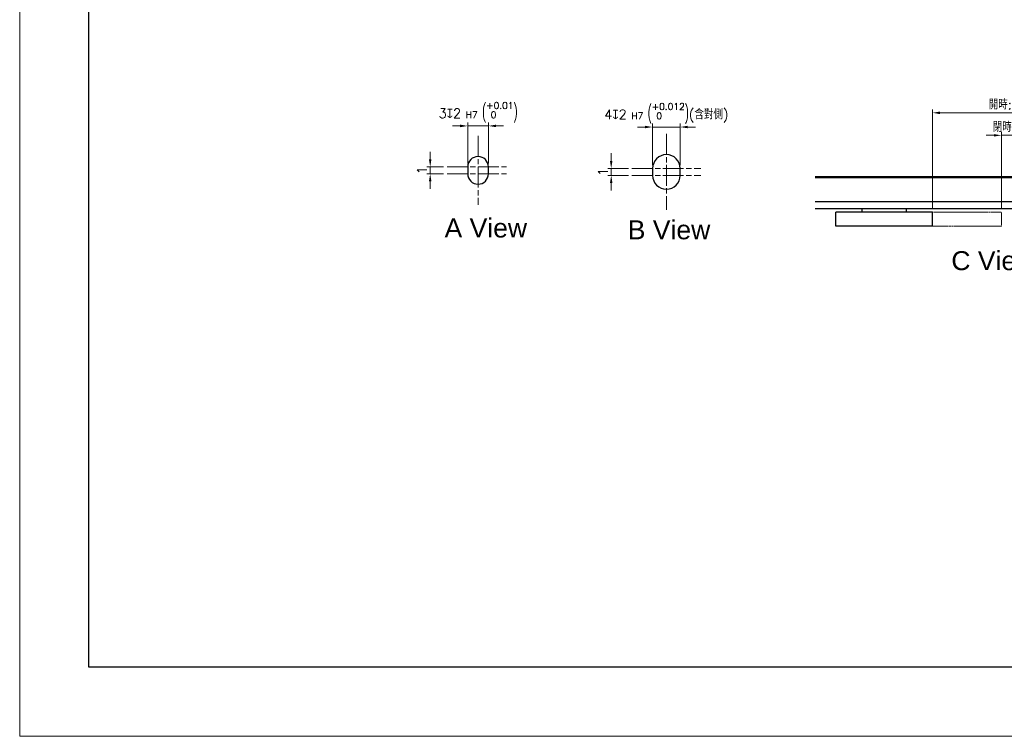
# Model space of a CAD drawing. Header units: inches. Extents: x 0 to 5766, y -2164 to 1330.
# Tile 89 of 210: x 3154 to 3439, y -20 to 188. Entities that reach past the tile are written whole.
import ezdxf

# ---------------------------------------------------------------- set-up
doc = ezdxf.new("R2010")
doc.units = ezdxf.units.IN
doc.header["$MEASUREMENT"] = 0
for name, pattern in [('AM_ISO08W050x2', [9, 6, -0.75, 1.5, -0.75]), ('CENTER', [2, 1.25, -0.25, 0.25, -0.25]), ('HIDDEN', [0.375, 0.25, -0.125])]:
    doc.linetypes.add(name, pattern=pattern)
for name, color, linetype, lineweight in [('AM_4', 3, 'Continuous', 15), ('AM_5', 3, 'Continuous', 15), ('AM_7', 4, 'CENTER', 15), ('AM_8', 1, 'Continuous', 15)]:
    doc.layers.add(name, color=color, linetype=linetype, lineweight=lineweight)
doc.styles.get("Standard").update_dxf_attribs({"font": 'arial.ttf'})
doc.styles.add('尺寸標註', font='romans.shx', dxfattribs={"bigfont": 'CHINESET.SHX'})
doc.dimstyles.new('複本(2) CNS2-1$0', dxfattribs={"dimtxt": 2.75, "dimasz": 2.2, "dimexe": 1, "dimexo": 1, "dimgap": 1, "dimtad": 1, "dimtoh": 1, "dimdsep": 46, "dimtxsty": '尺寸標註', "dimcen": 0, "dimclrd": 2, "dimclre": 2, "dimclrt": 3, "dimadec": 0, "dimazin": 2, "dimtp": 0.1, "dimtm": 0.1, "dimtfac": 0.71, "dimtmove": 0, "dimatfit": 0, "dimfxl": 0, "dimlwd": 13, "dimlwe": 13, "dimarcsym": 0})

# ---------------------------------------------------------------- blocks, each defined once
blk = doc.blocks.new('*D308')
at = {"layer": 'AM_5', "color": 2, "lineweight": 13}
for p, q in [((3272.9, 147.17), (3272.9, 149.37)), ((3276.77, 144.97), (3271.9, 144.97)), ((3276.77, 142.97), (3271.9, 142.97)), ((3272.9, 144.97), (3272.9, 142.97)), ((3272.9, 140.77), (3272.9, 138.57))]:
    blk.add_line(p, q, dxfattribs=at)
at = {"layer": 'AM_5', "color": 2}
for points in [[(3272.53, 147.17), (3273.26, 147.17), (3272.9, 144.97)], [(3272.53, 140.77), (3273.26, 140.77), (3272.9, 142.97)]]:
    blk.add_solid(points, dxfattribs=at)
at = {"layer": 'Defpoints', "color": 0}
for p in [(3272.9, 142.97), (3277.77, 144.97), (3277.77, 142.97)]:
    blk.add_point(p, dxfattribs=at)
at = {"layer": 'AM_5', "color": 3, "insert": (3270.52, 143.97), "char_height": 2.75, "attachment_point": 5, "rotation": 90, "style": '尺寸標註'}
blk.add_mtext('1', dxfattribs=at)
blk = doc.blocks.new('*D309')
at = {"layer": 'AM_5', "color": 2, "lineweight": 13}
for p, q in [((3283.77, 145.97), (3283.77, 157.84)), ((3289.77, 145.97), (3289.77, 157.84)), ((3281.57, 156.84), (3279.37, 156.84)), ((3283.77, 156.84), (3289.77, 156.84)), ((3291.97, 156.84), (3294.17, 156.84))]:
    blk.add_line(p, q, dxfattribs=at)
at = {"layer": 'AM_5', "color": 2}
for points in [[(3281.57, 157.21), (3281.57, 156.48), (3283.77, 156.84)], [(3291.97, 157.21), (3291.97, 156.48), (3289.77, 156.84)]]:
    blk.add_solid(points, dxfattribs=at)
at = {"layer": 'Defpoints', "color": 0}
for p in [(3289.77, 156.84), (3283.77, 144.97), (3289.77, 144.97)]:
    blk.add_point(p, dxfattribs=at)
at = {"layer": 'AM_5', "color": 3, "insert": (3286.77, 160.78), "char_height": 2.75, "attachment_point": 5, "style": '尺寸標註'}
blk.add_mtext('3{\\Famgdt;x}2{}{\\H0.7x;\\C3; H7 {\\H2x;\\W0.5;(}\\S+0.01^  0;{\\H2x;\\W0.5;)}}', dxfattribs=at)
blk = doc.blocks.new('*D349')
at = {"layer": 'AM_5', "color": 2, "lineweight": 13}
for p, q in [((3325.36, 146.72), (3325.36, 148.92)), ((3330.36, 144.52), (3324.36, 144.52)), ((3325.36, 144.52), (3325.36, 142.52)), ((3330.36, 142.52), (3324.36, 142.52)), ((3325.36, 140.32), (3325.36, 138.12))]:
    blk.add_line(p, q, dxfattribs=at)
at = {"layer": 'AM_5', "color": 2}
for points in [[(3324.99, 146.72), (3325.72, 146.72), (3325.36, 144.52)], [(3324.99, 140.32), (3325.72, 140.32), (3325.36, 142.52)]]:
    blk.add_solid(points, dxfattribs=at)
at = {"layer": 'Defpoints', "color": 0}
for p in [(3331.36, 144.52), (3325.36, 142.52), (3331.36, 142.52)]:
    blk.add_point(p, dxfattribs=at)
at = {"layer": 'AM_5', "color": 3, "insert": (3322.98, 143.52), "char_height": 2.75, "attachment_point": 5, "rotation": 90, "style": '尺寸標註'}
blk.add_mtext('1', dxfattribs=at)
blk = doc.blocks.new('*D342')
at = {"layer": 'AM_5', "color": 2, "lineweight": 13}
for p, q in [((3337.36, 145.52), (3337.36, 157.52)), ((3345.36, 145.52), (3345.36, 157.52)), ((3335.16, 156.52), (3332.96, 156.52)), ((3337.36, 156.52), (3345.36, 156.52)), ((3347.56, 156.52), (3349.76, 156.52))]:
    blk.add_line(p, q, dxfattribs=at)
at = {"layer": 'AM_5', "color": 2}
for points in [[(3335.16, 156.89), (3335.16, 156.16), (3337.36, 156.52)], [(3347.56, 156.89), (3347.56, 156.16), (3345.36, 156.52)]]:
    blk.add_solid(points, dxfattribs=at)
at = {"layer": 'Defpoints', "color": 0}
for p in [(3345.36, 156.52), (3337.36, 144.52), (3345.36, 144.52)]:
    blk.add_point(p, dxfattribs=at)
at = {"layer": 'AM_5', "color": 3, "insert": (3341.36, 160.46), "char_height": 2.75, "attachment_point": 5, "style": '尺寸標註'}
blk.add_mtext('4{\\Famgdt;x}2{}{\\H0.7x;\\C3; H7 {\\H2x;\\W0.5;(}\\S+0.012^  0;{\\H2x;\\W0.5;)}}(含對側)', dxfattribs=at)
blk = doc.blocks.new('*D350')
at = {"layer": 'AM_5', "color": 2, "lineweight": 13}
for p, q in [((3436.27, 154.12), (3434.07, 154.12)), ((3438.47, 132.82), (3438.47, 155.12)), ((3438.47, 154.12), (3442.47, 154.12)), ((3442.47, 132.82), (3442.47, 155.12)), ((3444.67, 154.12), (3446.87, 154.12))]:
    blk.add_line(p, q, dxfattribs=at)
at = {"layer": 'AM_5', "color": 2}
for points in [[(3436.27, 154.48), (3436.27, 153.75), (3438.47, 154.12)], [(3444.67, 154.48), (3444.67, 153.75), (3442.47, 154.12)]]:
    blk.add_solid(points, dxfattribs=at)
at = {"layer": 'Defpoints', "color": 0}
for p in [(3442.47, 154.12), (3438.47, 131.82), (3442.47, 131.82)]:
    blk.add_point(p, dxfattribs=at)
at = {"layer": 'AM_5', "color": 3, "insert": (3440.47, 156.49), "char_height": 2.75, "attachment_point": 5, "style": '尺寸標註'}
blk.add_mtext('閉時:4', dxfattribs=at)
blk = doc.blocks.new('*D351')
at = {"layer": 'AM_5', "color": 2, "lineweight": 13}
for p, q in [((3418.47, 132.82), (3418.47, 161.64)), ((3460.27, 160.64), (3420.67, 160.64)), ((3462.47, 132.82), (3462.47, 161.64))]:
    blk.add_line(p, q, dxfattribs=at)
at = {"layer": 'AM_5', "color": 2}
for points in [[(3420.67, 161), (3420.67, 160.27), (3418.47, 160.64)], [(3460.27, 161), (3460.27, 160.27), (3462.47, 160.64)]]:
    blk.add_solid(points, dxfattribs=at)
at = {"layer": 'Defpoints', "color": 0}
for p in [(3418.47, 160.64), (3418.47, 131.82), (3462.47, 131.82)]:
    blk.add_point(p, dxfattribs=at)
at = {"layer": 'AM_5', "color": 3, "insert": (3440.47, 163.01), "char_height": 2.75, "attachment_point": 5, "style": '尺寸標註'}
blk.add_mtext('開時:44', dxfattribs=at)

msp = doc.modelspace()

# ---------------------------------------------------------------- linework, layer by layer
at = {"color": 7, "linetype": 'Continuous', "lineweight": 25}
for p, q in [((3283.765, 144.972), (3283.765, 142.972)), ((3289.765, 142.972), (3289.765, 144.972)), ((3337.357, 144.523), (3337.357, 142.523)), ((3345.357, 142.523), (3345.357, 144.523)), ((3497.471, 142.116), (3384.471, 142.116)), ((3497.471, 141.816), (3384.471, 141.816)), ((3497.471, 134.816), (3384.471, 134.816)), ((3497.471, 132.816), (3384.471, 132.816)), ((3390.471, 127.816), (3390.471, 131.816)), ((3391.471, 131.816), (3390.471, 131.816)), ((3417.471, 131.816), (3391.471, 131.816)), ((3397.971, 132.816), (3397.971, 131.816)), ((3410.971, 131.816), (3410.971, 132.816)), ((3418.471, 131.816), (3417.471, 131.816)), ((3418.471, 127.816), (3418.471, 131.816)), ((3391.471, 127.816), (3390.471, 127.816)), ((3417.471, 127.816), (3391.471, 127.816)), ((3418.471, 127.816), (3417.471, 127.816))]:
    msp.add_line(p, q, dxfattribs=at)
msp.add_lwpolyline([(3173.908, 591.783), (3600.235, 591.783), (3600.235, 0), (3173.908, 0)], close=True)
for centre, radius, start, end in [((3341.357, 144.523), 4, 0, 180), ((3286.765, 144.972), 3, 0, 180), ((3286.765, 142.972), 3, 180, 0), ((3341.357, 142.523), 4, 180, 0)]:
    msp.add_arc(centre, radius, start, end, dxfattribs=at)
at = {"layer": 'AM_4', "linetype": 'HIDDEN', "ltscale": 0.5}
for p, q in [((3418.471, 131.816), (3438.471, 131.816)), ((3438.471, 127.816), (3438.471, 131.816)), ((3438.471, 127.816), (3418.471, 127.816))]:
    msp.add_line(p, q, dxfattribs=at)
at = {"layer": 'AM_7', "linetype": 'AM_ISO08W050x2'}
for p, q in [((3341.357, 154.523), (3341.357, 132.523)), ((3286.765, 153.972), (3286.765, 133.972)), ((3277.765, 144.972), (3295.765, 144.972)), ((3277.765, 142.972), (3295.765, 142.972)), ((3331.357, 144.523), (3351.357, 144.523)), ((3331.357, 142.523), (3351.357, 142.523))]:
    msp.add_line(p, q, dxfattribs=at)
at = {"layer": 'AM_8'}
msp.add_lwpolyline([(3153.908, 611.783), (4106.155, 611.783), (4106.155, -20), (3153.908, -20)], close=True, dxfattribs=at)

# ---------------------------------------------------------------- texts
at = {"layer": 'AM_4', "color": 1, "char_height": 5.5, "attachment_point": 5}
for s, insert in [('A View', (3289.015, 127.236)), ('B View', (3342.116, 126.709)), ('C View', (3436.113, 117.765))]:
    msp.add_mtext(s, dxfattribs=dict(at, insert=insert))

# ---------------------------------------------------------------- dimensions: what is measured, and where the dimension line sits
at = {"layer": 'AM_5'}
for base, p1, p2, text, override, picture, middle in [((3289.765, 156.842), (3283.765, 144.972), (3289.765, 144.972), '<>{\\Famgdt;x}2{}{\\H0.7x;\\C3; H7 {\\H2x;\\W0.5;(}\\S+0.01^  0;{\\H2x;\\W0.5;)}}', {"dimdec": 1, "dimlfac": 0.5, "dimtp": 0.1, "dimtm": 0.1, "dimtdec": 2, "dimtix": 1, "dimtzin": 8}, '*D309', (3286.765, 156.842)), ((3442.471, 154.116), (3438.471, 131.816), (3442.471, 131.816), '閉時:<>', {"dimdec": 1}, '*D350', (3440.471, 154.116))]:
    dim = msp.add_linear_dim(base=base, p1=p1, p2=p2, text=text, dimstyle='複本(2) CNS2-1$0', override=override, dxfattribs=at)
    dim.commit()
    dim.dimension.update_dxf_attribs({"geometry": picture, "text_midpoint": middle, "dimtype": 160})
for base, p1, p2, text, override, picture, middle in [((3345.357, 156.523), (3337.357, 144.523), (3345.357, 144.523), '<>{\\Famgdt;x}2{}{\\H0.7x;\\C3; H7 {\\H2x;\\W0.5;(}\\S+0.012^  0;{\\H2x;\\W0.5;)}}(含對側)', {"dimdec": 1, "dimlfac": 0.5, "dimtp": 0.1, "dimtm": 0.1, "dimtdec": 3, "dimtix": 1, "dimtzin": 8}, '*D342', (3341.357, 160.456)), ((3418.471, 160.638), (3462.471, 131.816), (3418.471, 131.816), '開時:<>', {"dimdec": 1}, '*D351', (3440.471, 163.013))]:
    dim = msp.add_linear_dim(base=base, p1=p1, p2=p2, text=text, dimstyle='複本(2) CNS2-1$0', override=override, dxfattribs=at)
    dim.commit()
    dim.dimension.update_dxf_attribs({"geometry": picture, "text_midpoint": middle})
dim = msp.add_linear_dim(base=(3272.898, 142.972), p1=(3277.765, 144.972), p2=(3277.765, 142.972), angle=90, dimstyle='複本(2) CNS2-1$0', override={"dimdec": 1, "dimlfac": 0.5, "dimtix": 1}, dxfattribs=at)
dim.commit()
dim.dimension.update_dxf_attribs({"geometry": '*D308', "text_midpoint": (3272.898, 143.972), "dimtype": 160})
dim = msp.add_linear_dim(base=(3325.357, 142.523), p1=(3331.357, 144.523), p2=(3331.357, 142.523), angle=90, dimstyle='複本(2) CNS2-1$0', override={"dimdec": 1, "dimlfac": 0.5, "dimtix": 1}, dxfattribs=at)
dim.commit()
dim.dimension.update_dxf_attribs({"geometry": '*D349', "text_midpoint": (3322.982, 143.523)})

doc.saveas('drawing.dxf')
